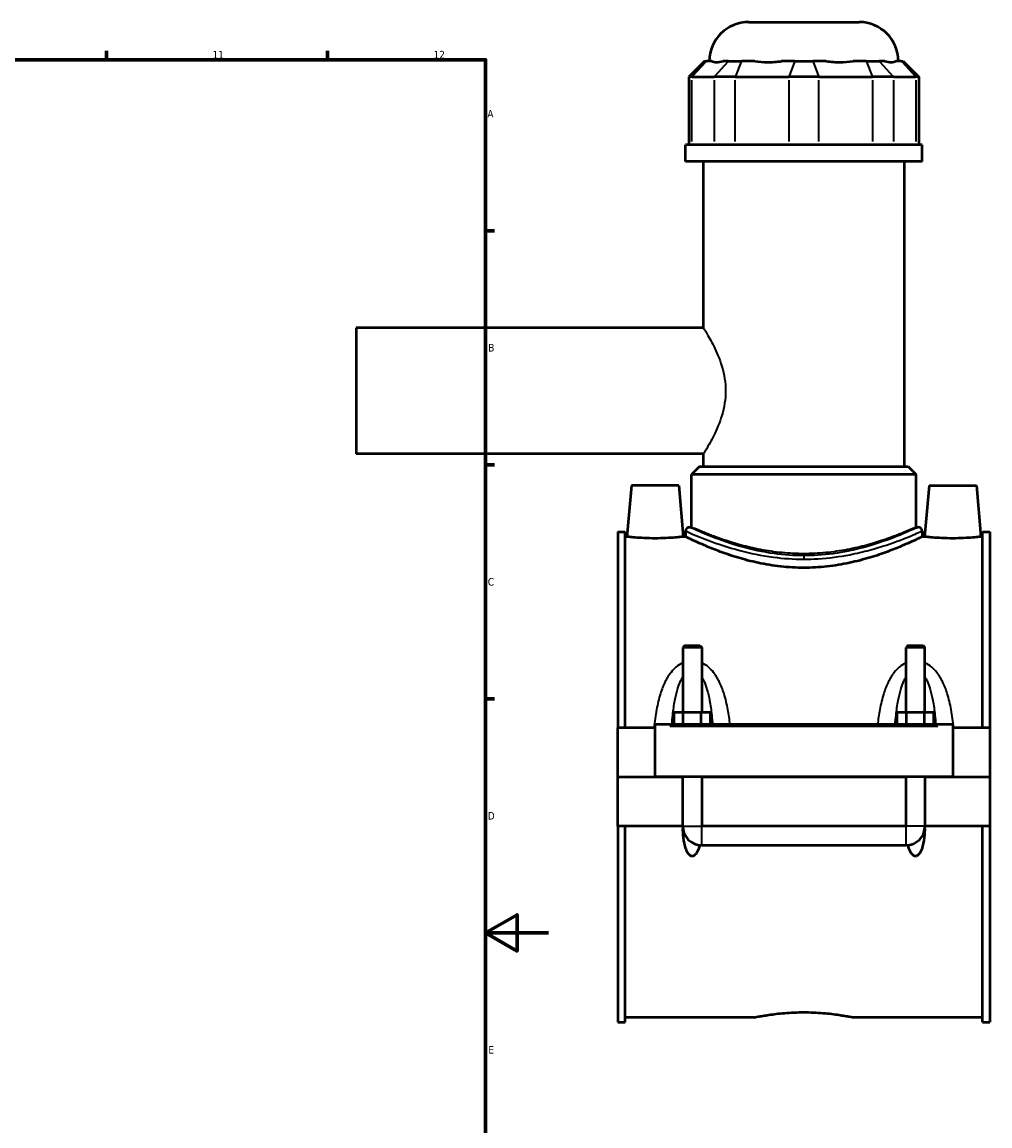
# Model space of a CAD drawing. Header units: millimetres. Extents: x -260 to 981, y -122 to 1163.
# Tile 6 of 7: x 674 to 981, y 236 to 586. Entities that reach past the tile are written whole.
import ezdxf

# ---------------------------------------------------------------- set-up
doc = ezdxf.new("R2010")
doc.units = ezdxf.units.MM
for name, color, linetype, lineweight in [('Border (ANSI)', 7, 'Continuous', 70), ('Visible (ANSI)', 7, 'Continuous', 50), ('Visible Narrow (ANSI)', 7, 'Continuous', 35)]:
    doc.layers.add(name, color=color, linetype=linetype, lineweight=lineweight)
doc.styles.add('Note Text (ANSI)', font='tahoma.ttf')

# ---------------------------------------------------------------- blocks, each defined once
blk = doc.blocks.new('Borders Default Border')
at = {"layer": 'Border (ANSI)'}
for p, q in [((700.83, 574), (700.83, 576.8)), ((770.92, 574), (770.92, 576.8)), ((821, 519.75), (823.8, 519.75)), ((821, 445.5), (823.8, 445.5)), ((821, 371.25), (823.8, 371.25))]:
    blk.add_line(p, q, dxfattribs=at)
at = {"layer": 'Border (ANSI)', "flags": 128}
for points in [[(20, 20), (20, 574), (821, 574), (821, 20), (20, 20)], [(841, 297), (821, 297), (831, 302.77), (831, 291.23), (821, 297)]]:
    blk.add_lwpolyline(points, dxfattribs=at)
at = {"layer": 'Border (ANSI)', "color": 5, "true_color": 0x0000ff, "char_height": 2.4, "attachment_point": 7, "style": 'Note Text (ANSI)'}
for s, insert in [('11', (734.43, 574.4)), ('12', (804.52, 574.4)), ('A', (821.58, 555.68)), ('B', (821.87, 481.43)), ('C', (821.71, 407.13)), ('D', (821.72, 332.93)), ('E', (821.91, 258.68))]:
    blk.add_mtext(s, dxfattribs=dict(at, insert=insert))

msp = doc.modelspace()

# ---------------------------------------------------------------- linework, layer by layer
at = {"layer": 'Visible (ANSI)'}
for p, q in [((904.45, 585.94), (939.45, 585.94)), ((890.48, 573.55), (885.48, 568.55)), ((890.48, 573.55), (891.05, 573.55)), ((892.8, 573.55), (891.05, 573.55)), ((898.07, 573.55), (896.32, 573.55)), ((898.07, 573.55), (902.13, 573.55)), ((906.35, 573.55), (902.13, 573.55)), ((919.08, 573.55), (914.85, 573.55)), ((919.08, 573.55), (924.82, 573.55)), ((929.04, 573.55), (924.82, 573.55)), ((941.77, 573.55), (937.54, 573.55)), ((941.77, 573.55), (945.83, 573.55)), ((947.58, 573.55), (945.83, 573.55)), ((952.85, 573.55), (951.1, 573.55)), ((952.85, 573.55), (953.42, 573.55)), ((953.42, 573.55), (958.42, 568.55)), ((886.43, 568.55), (885.48, 568.55)), ((885.48, 568.55), (885.48, 547)), ((886.43, 568.55), (893.45, 568.55)), ((900.21, 568.55), (893.45, 568.55)), ((900.21, 568.55), (917.16, 568.55)), ((926.73, 568.55), (917.16, 568.55)), ((926.73, 568.55), (943.68, 568.55)), ((950.45, 568.55), (943.68, 568.55)), ((950.45, 568.55), (957.47, 568.55)), ((958.42, 568.55), (957.47, 568.55)), ((958.42, 568.55), (958.42, 547)), ((959.45, 547), (884.45, 547)), ((884.45, 541.69), (884.45, 547)), ((959.45, 541.69), (959.45, 547)), ((959.45, 541.69), (884.45, 541.69)), ((890.07, 488.94), (890.07, 541.69)), ((953.82, 444.94), (953.82, 541.69)), ((779.95, 488.94), (779.95, 448.94)), ((890.07, 488.94), (779.95, 488.94)), ((890.07, 448.94), (779.95, 448.94)), ((890.07, 444.94), (890.07, 448.94)), ((888.82, 444.94), (886.32, 442.44)), ((888.82, 444.94), (955.07, 444.94)), ((955.07, 444.94), (957.57, 442.44)), ((957.57, 442.44), (886.32, 442.44)), ((886.32, 425.74), (886.32, 442.44)), ((957.57, 425.74), (957.57, 442.44)), ((867.25, 438.94), (865.83, 422.69)), ((882.25, 438.94), (867.25, 438.94)), ((882.25, 438.94), (883.67, 422.69)), ((961.65, 438.94), (960.23, 422.69)), ((961.65, 438.94), (976.65, 438.94)), ((976.65, 438.94), (978.07, 422.69)), ((862.95, 424.21), (862.95, 362.06)), ((862.95, 424.21), (865.31, 424.21)), ((865.31, 362.06), (865.31, 424.21)), ((884.45, 424.49), (884.45, 422.69)), ((885.7, 425.74), (886.32, 425.74)), ((957.57, 425.74), (958.2, 425.74)), ((959.45, 424.49), (959.45, 422.69)), ((978.59, 362.06), (978.59, 424.21)), ((978.59, 424.21), (980.95, 424.21)), ((980.95, 424.21), (980.95, 362.06)), ((865.83, 422.69), (865.31, 422.69)), ((884.45, 422.69), (883.67, 422.69)), ((960.23, 422.69), (959.45, 422.69)), ((978.59, 422.69), (978.07, 422.69)), ((884.15, 388.16), (883.55, 387.56)), ((889.55, 387.56), (883.55, 387.56)), ((883.55, 387.56), (883.55, 367.06)), ((884.15, 388.16), (888.95, 388.16)), ((888.95, 388.16), (889.55, 387.56)), ((889.55, 387.56), (889.55, 367.06)), ((954.95, 388.16), (954.35, 387.56)), ((960.35, 387.56), (954.35, 387.56)), ((954.35, 367.06), (954.35, 387.56)), ((954.95, 388.16), (959.75, 388.16)), ((959.75, 388.16), (960.35, 387.56)), ((960.35, 367.06), (960.35, 387.56)), ((880.77, 363.06), (880.77, 367.06)), ((880.77, 367.06), (883.66, 367.06)), ((883.66, 363.06), (883.66, 367.06)), ((883.66, 367.06), (889.43, 367.06)), ((889.43, 363.06), (889.43, 367.06)), ((889.43, 367.06), (892.32, 367.06)), ((892.32, 363.06), (892.32, 367.06)), ((951.57, 363.06), (951.57, 367.06)), ((951.57, 367.06), (954.46, 367.06)), ((954.46, 363.06), (954.46, 367.06)), ((954.46, 367.06), (960.23, 367.06)), ((960.23, 363.06), (960.23, 367.06)), ((960.23, 367.06), (963.12, 367.06)), ((963.12, 363.06), (963.12, 367.06)), ((874.75, 362.06), (862.95, 362.06)), ((862.95, 346.49), (862.95, 362.06)), ((874.75, 362.56), (874.75, 363.06)), ((969.15, 363.06), (874.75, 363.06)), ((874.75, 346.49), (874.75, 362.56)), ((969.15, 363.06), (969.15, 362.56)), ((969.15, 362.56), (969.15, 346.49)), ((980.95, 362.06), (969.15, 362.06)), ((980.95, 362.06), (980.95, 346.49)), ((862.95, 346.49), (874.75, 346.49)), ((862.95, 330.81), (862.95, 346.39)), ((883.55, 346.39), (862.95, 346.39)), ((969.15, 346.49), (874.75, 346.49)), ((883.55, 346.49), (883.55, 346.39)), ((883.55, 330.81), (883.55, 346.39)), ((889.55, 346.49), (889.55, 346.39)), ((954.35, 346.39), (889.55, 346.39)), ((889.55, 346.39), (889.55, 330.81)), ((954.35, 346.39), (954.35, 346.49)), ((954.35, 330.81), (954.35, 346.39)), ((960.35, 346.39), (960.35, 346.49)), ((980.95, 346.39), (960.35, 346.39)), ((960.35, 346.39), (960.35, 330.81)), ((969.15, 346.49), (980.95, 346.49)), ((980.95, 346.39), (980.95, 330.81)), ((883.55, 330.81), (862.95, 330.81)), ((862.95, 330.81), (862.95, 268.66)), ((865.31, 268.66), (865.31, 330.81)), ((954.35, 330.81), (889.55, 330.81)), ((980.95, 330.81), (960.35, 330.81)), ((978.59, 268.66), (978.59, 330.81)), ((980.95, 330.81), (980.95, 268.66)), ((889.55, 324.81), (954.35, 324.81)), ((906.27, 270.19), (865.31, 270.19)), ((978.59, 270.19), (937.63, 270.19)), ((862.95, 268.66), (865.31, 268.66)), ((978.59, 268.66), (980.95, 268.66))]:
    msp.add_line(p, q, dxfattribs=at)
for centre, radius, start, end in [((904.45, 573.44), 12.5, 90, 179.4958), ((939.45, 573.44), 12.5, 0.5042, 90), ((885.7, 424.49), 1.25, 90, 180), ((958.2, 424.49), 1.25, 0, 90), ((889.55, 330.81), 6, 180, 270), ((954.35, 330.81), 6, 270, 0)]:
    msp.add_arc(centre, radius, start, end, dxfattribs=at)
for points, knots in [([(892.8, 573.55), (893.17, 573.31), (893.67, 573.2), (894.23, 573.2), (894.79, 573.2), (895.5, 573.31), (896.32, 573.55)], [-0.4379883, -0.4379883, -0.4379883, -0.4379883, 0, 0, 0, 0.4379883, 0.4379883, 0.4379883, 0.4379883]), ([(906.35, 573.55), (907.69, 573.31), (909.12, 573.2), (910.47, 573.2), (911.82, 573.2), (913.33, 573.31), (914.85, 573.55)], [-0.4379883, -0.4379883, -0.4379883, -0.4379883, 0, 0, 0, 0.4379883, 0.4379883, 0.4379883, 0.4379883]), ([(929.04, 573.55), (930.57, 573.31), (932.08, 573.2), (933.43, 573.2), (934.78, 573.2), (936.2, 573.31), (937.54, 573.55)], [-0.4379883, -0.4379883, -0.4379883, -0.4379883, 0, 0, 0, 0.4379883, 0.4379883, 0.4379883, 0.4379883]), ([(947.58, 573.55), (948.39, 573.31), (949.1, 573.2), (949.66, 573.2), (950.22, 573.2), (950.73, 573.31), (951.1, 573.55)], [-0.4379883, -0.4379883, -0.4379883, -0.4379883, 0, 0, 0, 0.4379883, 0.4379883, 0.4379883, 0.4379883]), ([(874.75, 422.16), (873.62, 422.16), (872.42, 422.19), (870.22, 422.29), (869.22, 422.36), (867.64, 422.49), (866.96, 422.56), (866.05, 422.66), (865.83, 422.69), (865.83, 422.69)], [2.698215, 2.698215, 2.698215, 2.698215, 3.035694, 3.035694, 3.373173, 3.373173, 3.710248, 3.710248, 4.047322, 4.047322, 4.047322, 4.047322]), ([(883.67, 422.69), (883.67, 422.69), (883.45, 422.66), (882.54, 422.56), (881.86, 422.49), (880.28, 422.36), (879.27, 422.29), (877.07, 422.19), (875.87, 422.16), (874.75, 422.16)], [6.745537, 6.745537, 6.745537, 6.745537, 7.082612, 7.082612, 7.419687, 7.419687, 7.757166, 7.757166, 8.094644, 8.094644, 8.094644, 8.094644]), ([(921.95, 412.83), (919.54, 412.83), (917.08, 412.97), (912.2, 413.5), (909.78, 413.9), (905.18, 414.88), (902.99, 415.46), (898.93, 416.68), (897.08, 417.32), (893.79, 418.54), (892.25, 419.16), (889.51, 420.32), (888.31, 420.86), (886.39, 421.75), (885.65, 422.1), (884.68, 422.57), (884.45, 422.69), (884.45, 422.69)], [0, 0, 0, 0, 0.721105, 0.721105, 1.44221, 1.44221, 2.163315, 2.163315, 2.88442, 2.88442, 3.603702, 3.603702, 4.322984, 4.322984, 5.042265, 5.042265, 5.761547, 5.761547, 5.761547, 5.761547]), ([(959.45, 422.69), (959.45, 422.69), (959.21, 422.57), (958.24, 422.1), (957.51, 421.75), (955.58, 420.86), (954.39, 420.32), (951.65, 419.16), (950.1, 418.54), (946.82, 417.32), (944.96, 416.68), (940.91, 415.46), (938.71, 414.88), (934.11, 413.9), (931.7, 413.5), (926.82, 412.97), (924.35, 412.83), (921.95, 412.83)], [17.284642, 17.284642, 17.284642, 17.284642, 18.003924, 18.003924, 18.723205, 18.723205, 19.442487, 19.442487, 20.161769, 20.161769, 20.882874, 20.882874, 21.603979, 21.603979, 22.325084, 22.325084, 23.046189, 23.046189, 23.046189, 23.046189]), ([(969.15, 422.16), (968.02, 422.16), (966.82, 422.19), (964.62, 422.29), (963.62, 422.36), (962.04, 422.49), (961.36, 422.56), (960.45, 422.66), (960.23, 422.69), (960.23, 422.69)], [0, 0, 0, 0, 0.337479, 0.337479, 0.674958, 0.674958, 1.012033, 1.012033, 1.349107, 1.349107, 1.349107, 1.349107]), ([(978.07, 422.69), (978.07, 422.69), (977.85, 422.66), (976.94, 422.56), (976.26, 422.49), (974.68, 422.36), (973.67, 422.29), (971.47, 422.19), (970.27, 422.16), (969.15, 422.16)], [4.047322, 4.047322, 4.047322, 4.047322, 4.384397, 4.384397, 4.721472, 4.721472, 5.058951, 5.058951, 5.39643, 5.39643, 5.39643, 5.39643]), ([(888.89, 324.85), (888.79, 324.43), (888.67, 323.99), (888.3, 322.97), (888.03, 322.39), (887.51, 321.79), (887.34, 321.63), (887.06, 321.46), (886.96, 321.42), (886.76, 321.36), (886.65, 321.34), (886.44, 321.34), (886.34, 321.36), (886.13, 321.42), (886.03, 321.46), (885.75, 321.63), (885.59, 321.79), (885.06, 322.39), (884.79, 322.97), (884.36, 324.17), (884.2, 324.8), (883.85, 326.56), (883.72, 327.79), (883.62, 329.4), (883.61, 329.73), (883.59, 330.07)], [1.539875, 1.539875, 1.539875, 1.539875, 1.669648, 1.669648, 1.855189, 1.855189, 1.918658, 1.918658, 1.950393, 1.950393, 1.982128, 1.982128, 2.013863, 2.013863, 2.045598, 2.045598, 2.109068, 2.109068, 2.294609, 2.294609, 2.48015, 2.48015, 2.851177, 2.851177, 2.946482, 2.946482, 2.946482, 2.946482]), ([(960.3, 330.07), (960.29, 329.73), (960.27, 329.4), (960.17, 327.79), (960.04, 326.56), (959.69, 324.8), (959.54, 324.17), (959.1, 322.97), (958.83, 322.39), (958.31, 321.79), (958.14, 321.63), (957.86, 321.46), (957.76, 321.42), (957.56, 321.36), (957.45, 321.34), (957.24, 321.34), (957.14, 321.36), (956.93, 321.42), (956.83, 321.46), (956.55, 321.63), (956.39, 321.79), (955.86, 322.39), (955.59, 322.97), (955.22, 323.99), (955.1, 324.43), (955, 324.85)], [1.017775, 1.017775, 1.017775, 1.017775, 1.11308, 1.11308, 1.484107, 1.484107, 1.669648, 1.669648, 1.855189, 1.855189, 1.918658, 1.918658, 1.950393, 1.950393, 1.982128, 1.982128, 2.013863, 2.013863, 2.045598, 2.045598, 2.109068, 2.109068, 2.294609, 2.294609, 2.424382, 2.424382, 2.424382, 2.424382]), ([(906.27, 270.19), (906.27, 270.19), (906.36, 270.21), (906.76, 270.29), (907.06, 270.35), (907.87, 270.5), (908.36, 270.6), (909.51, 270.79), (910.17, 270.9), (911.55, 271.1), (912.34, 271.21), (914.05, 271.41), (914.97, 271.5), (916.9, 271.66), (917.91, 271.72), (919.94, 271.8), (920.96, 271.82), (921.95, 271.82)], [7.109603, 7.109603, 7.109603, 7.109603, 7.405827, 7.405827, 7.702051, 7.702051, 7.998275, 7.998275, 8.294499, 8.294499, 8.590742, 8.590742, 8.886985, 8.886985, 9.183228, 9.183228, 9.47947, 9.47947, 9.47947, 9.47947]), ([(921.95, 271.82), (922.94, 271.82), (923.96, 271.8), (925.98, 271.72), (926.99, 271.66), (928.92, 271.5), (929.85, 271.41), (931.56, 271.21), (932.34, 271.1), (933.73, 270.9), (934.38, 270.79), (935.53, 270.6), (936.03, 270.5), (936.83, 270.35), (937.13, 270.29), (937.53, 270.21), (937.63, 270.19), (937.63, 270.19)], [0, 0, 0, 0, 0.296243, 0.296243, 0.592485, 0.592485, 0.888728, 0.888728, 1.184971, 1.184971, 1.481195, 1.481195, 1.777419, 1.777419, 2.073643, 2.073643, 2.369868, 2.369868, 2.369868, 2.369868])]:
    msp.add_open_spline(points, degree=3, knots=knots, dxfattribs=at)
at = {"layer": 'Visible Narrow (ANSI)'}
for p, q in [((890.82, 573.3), (886.66, 568.8)), ((897.84, 573.3), (893.68, 568.8)), ((902.03, 573.3), (900.31, 568.8)), ((918.98, 573.3), (917.26, 568.8)), ((924.91, 573.3), (926.64, 568.8)), ((941.86, 573.3), (943.59, 568.8)), ((946.06, 573.3), (950.21, 568.8)), ((953.08, 573.3), (957.24, 568.8)), ((886.43, 548.08), (886.43, 567.47)), ((893.45, 567.47), (893.45, 548.08)), ((900.21, 548.08), (900.21, 567.47)), ((917.16, 567.47), (917.16, 548.08)), ((926.73, 548.08), (926.73, 567.47)), ((943.68, 567.47), (943.68, 548.08)), ((950.45, 548.08), (950.45, 567.47)), ((957.47, 567.47), (957.47, 548.08)), ((921.95, 416.63), (921.95, 415.63)), ((879.47, 362.56), (964.43, 362.56)), ((883.58, 330.81), (889.51, 330.81)), ((889.55, 324.85), (889.55, 330.78)), ((954.35, 324.85), (954.35, 330.78)), ((960.31, 330.81), (954.38, 330.81))]:
    msp.add_line(p, q, dxfattribs=at)
for points, knots in [([(890.07, 488.94), (890.07, 488.94), (890.15, 488.81), (890.48, 488.29), (890.72, 487.89), (891.34, 486.86), (891.71, 486.22), (892.52, 484.76), (892.95, 483.95), (893.81, 482.21), (894.27, 481.23), (895.15, 479.08), (895.58, 477.92), (896.31, 475.48), (896.61, 474.19), (897.02, 471.58), (897.13, 470.25), (897.13, 468.94)], [9.361031, 9.361031, 9.361031, 9.361031, 9.749496, 9.749496, 10.137961, 10.137961, 10.526426, 10.526426, 10.914891, 10.914891, 11.306512, 11.306512, 11.698133, 11.698133, 12.089754, 12.089754, 12.481375, 12.481375, 12.481375, 12.481375]), ([(897.13, 468.94), (897.13, 467.63), (897.02, 466.3), (896.61, 463.69), (896.31, 462.4), (895.58, 459.96), (895.15, 458.8), (894.27, 456.65), (893.81, 455.67), (892.95, 453.93), (892.52, 453.12), (891.71, 451.66), (891.34, 451.02), (890.72, 449.99), (890.48, 449.59), (890.15, 449.07), (890.07, 448.94), (890.07, 448.94)], [0, 0, 0, 0, 0.391621, 0.391621, 0.783242, 0.783242, 1.174863, 1.174863, 1.566485, 1.566485, 1.954949, 1.954949, 2.343414, 2.343414, 2.731879, 2.731879, 3.120344, 3.120344, 3.120344, 3.120344]), ([(884.45, 424.49), (884.45, 424.49), (884.68, 424.38), (886.22, 423.7), (888.55, 422.67), (894.53, 420.43), (897.85, 419.3), (904.88, 417.44), (908.48, 416.68), (915.41, 415.78), (918.68, 415.56), (921.95, 415.56)], [-17.256075, -17.256075, -17.256075, -17.256075, -16.559239, -16.559239, -14.926702, -14.926702, -13.591701, -13.591701, -12.447471, -12.447471, -11.504063, -11.504063, -11.504063, -11.504063]), ([(921.95, 416.67), (918.79, 416.67), (915.63, 416.89), (908.93, 417.81), (905.45, 418.57), (898.65, 420.46), (895.44, 421.62), (889.67, 423.89), (887.41, 424.94), (885.92, 425.63), (885.7, 425.74), (885.7, 425.74)], [11.504063, 11.504063, 11.504063, 11.504063, 12.447471, 12.447471, 13.591701, 13.591701, 14.926702, 14.926702, 16.559239, 16.559239, 17.256075, 17.256075, 17.256075, 17.256075]), ([(921.95, 417.29), (919.67, 417.29), (917.33, 417.4), (912.7, 417.85), (910.41, 418.19), (906.04, 419.02), (903.95, 419.51), (900.09, 420.56), (898.32, 421.11), (895.19, 422.16), (893.72, 422.69), (891.12, 423.69), (889.99, 424.16), (888.16, 424.93), (887.46, 425.23), (886.54, 425.64), (886.32, 425.74), (886.32, 425.74)], [0, 0, 0, 0, 0.682311, 0.682311, 1.364622, 1.364622, 2.046934, 2.046934, 2.729245, 2.729245, 3.410408, 3.410408, 4.09157, 4.09157, 4.772733, 4.772733, 5.453895, 5.453895, 5.453895, 5.453895]), ([(958.2, 425.74), (958.2, 425.74), (957.81, 425.56), (955.95, 424.7), (954.05, 423.84), (948.97, 421.8), (945.78, 420.64), (940.2, 419.05), (938.15, 418.54), (932.93, 417.48), (929.64, 417.02), (924.84, 416.71), (923.4, 416.67), (921.95, 416.67)], [28.760146, 28.760146, 28.760146, 28.760146, 29.668955, 29.668955, 31.008463, 31.008463, 32.359845, 32.359845, 33.066953, 33.066953, 34.079944, 34.079944, 34.51219, 34.51219, 34.51219, 34.51219]), ([(957.57, 425.74), (957.57, 425.74), (957.35, 425.64), (956.43, 425.23), (955.74, 424.93), (953.91, 424.16), (952.78, 423.69), (950.17, 422.69), (948.7, 422.16), (945.57, 421.11), (943.81, 420.56), (939.95, 419.51), (937.86, 419.02), (933.48, 418.19), (931.19, 417.85), (926.56, 417.4), (924.22, 417.29), (921.95, 417.29)], [16.361686, 16.361686, 16.361686, 16.361686, 17.042848, 17.042848, 17.724011, 17.724011, 18.405173, 18.405173, 19.086336, 19.086336, 19.768647, 19.768647, 20.450959, 20.450959, 21.13327, 21.13327, 21.815581, 21.815581, 21.815581, 21.815581]), ([(921.95, 415.56), (923.45, 415.56), (924.94, 415.61), (929.9, 415.91), (933.3, 416.36), (938.71, 417.4), (940.82, 417.91), (946.6, 419.47), (949.9, 420.62), (955.16, 422.62), (957.12, 423.47), (959.05, 424.31), (959.45, 424.49), (959.45, 424.49)], [-34.51219, -34.51219, -34.51219, -34.51219, -34.079944, -34.079944, -33.066953, -33.066953, -32.359845, -32.359845, -31.008463, -31.008463, -29.668955, -29.668955, -28.760146, -28.760146, -28.760146, -28.760146]), ([(883.55, 382.69), (882.75, 382.33), (882.02, 381.85), (880.79, 380.79), (880.28, 380.24), (879.1, 378.75), (878.5, 377.75), (877.38, 375.5), (876.89, 374.23), (875.96, 371.29), (875.56, 369.6), (874.89, 365.97), (874.63, 364.03), (874.42, 362.06)], [-2.812993, -2.812993, -2.812993, -2.812993, -2.548086, -2.548086, -2.3206, -2.3206, -1.970487, -1.970487, -1.567329, -1.567329, -1.062031, -1.062031, -0.506561, -0.506561, -0.506561, -0.506561]), ([(898.56, 363.06), (898.38, 364.69), (898.15, 366.29), (897.54, 369.6), (897.14, 371.29), (896.21, 374.23), (895.72, 375.5), (894.6, 377.75), (894, 378.75), (892.82, 380.24), (892.3, 380.79), (891.08, 381.85), (890.35, 382.33), (889.55, 382.69)], [-5.645534, -5.645534, -5.645534, -5.645534, -5.184631, -5.184631, -4.679333, -4.679333, -4.276175, -4.276175, -3.926062, -3.926062, -3.698576, -3.698576, -3.433669, -3.433669, -3.433669, -3.433669]), ([(954.35, 382.69), (953.55, 382.33), (952.82, 381.85), (951.59, 380.79), (951.08, 380.24), (949.9, 378.75), (949.3, 377.75), (948.18, 375.5), (947.69, 374.23), (946.76, 371.29), (946.36, 369.6), (945.75, 366.29), (945.52, 364.69), (945.33, 363.06)], [-2.813102, -2.813102, -2.813102, -2.813102, -2.548194, -2.548194, -2.320708, -2.320708, -1.970595, -1.970595, -1.567437, -1.567437, -1.062138, -1.062138, -0.601237, -0.601237, -0.601237, -0.601237]), ([(969.47, 362.06), (969.27, 364.03), (969.01, 365.97), (968.34, 369.6), (967.94, 371.29), (967.01, 374.23), (966.52, 375.5), (965.4, 377.75), (964.8, 378.75), (963.62, 380.24), (963.1, 380.79), (961.88, 381.85), (961.15, 382.33), (960.35, 382.69)], [-5.74021, -5.74021, -5.74021, -5.74021, -5.184742, -5.184742, -4.679443, -4.679443, -4.276285, -4.276285, -3.926172, -3.926172, -3.698686, -3.698686, -3.433778, -3.433778, -3.433778, -3.433778]), ([(880.09, 363.06), (880.17, 364.09), (880.27, 365.11), (880.55, 367.7), (880.77, 369.25), (881.28, 371.96), (881.55, 373.12), (882.16, 375.18), (882.48, 376.1), (883.08, 377.37), (883.31, 377.78), (883.55, 378.17)], [0.742279, 0.742279, 0.742279, 0.742279, 1.062031, 1.062031, 1.567329, 1.567329, 1.970487, 1.970487, 2.3206, 2.3206, 2.505971, 2.505971, 2.505971, 2.505971]), ([(889.55, 378.17), (889.79, 377.78), (890.01, 377.37), (890.61, 376.1), (890.94, 375.18), (891.55, 373.12), (891.82, 371.96), (892.32, 369.25), (892.54, 367.7), (892.83, 365.11), (892.92, 364.09), (893, 363.06)], [3.740691, 3.740691, 3.740691, 3.740691, 3.926062, 3.926062, 4.276175, 4.276175, 4.679333, 4.679333, 5.184631, 5.184631, 5.504383, 5.504383, 5.504383, 5.504383]), ([(950.89, 363.06), (950.97, 364.09), (951.07, 365.11), (951.35, 367.7), (951.57, 369.25), (952.08, 371.96), (952.35, 373.12), (952.96, 375.18), (953.28, 376.1), (953.88, 377.37), (954.11, 377.78), (954.35, 378.17)], [0.742388, 0.742388, 0.742388, 0.742388, 1.062138, 1.062138, 1.567437, 1.567437, 1.970595, 1.970595, 2.320708, 2.320708, 2.50608, 2.50608, 2.50608, 2.50608]), ([(960.35, 378.17), (960.59, 377.78), (960.81, 377.37), (961.41, 376.1), (961.74, 375.18), (962.35, 373.12), (962.62, 371.96), (963.12, 369.25), (963.34, 367.7), (963.63, 365.11), (963.72, 364.09), (963.8, 363.06)], [3.7408, 3.7408, 3.7408, 3.7408, 3.926172, 3.926172, 4.276285, 4.276285, 4.679443, 4.679443, 5.184742, 5.184742, 5.504492, 5.504492, 5.504492, 5.504492])]:
    msp.add_open_spline(points, degree=3, knots=knots, dxfattribs=at)

# ---------------------------------------------------------------- block references
msp.add_blockref('Borders Default Border', (0, 0))

doc.saveas('drawing.dxf')
